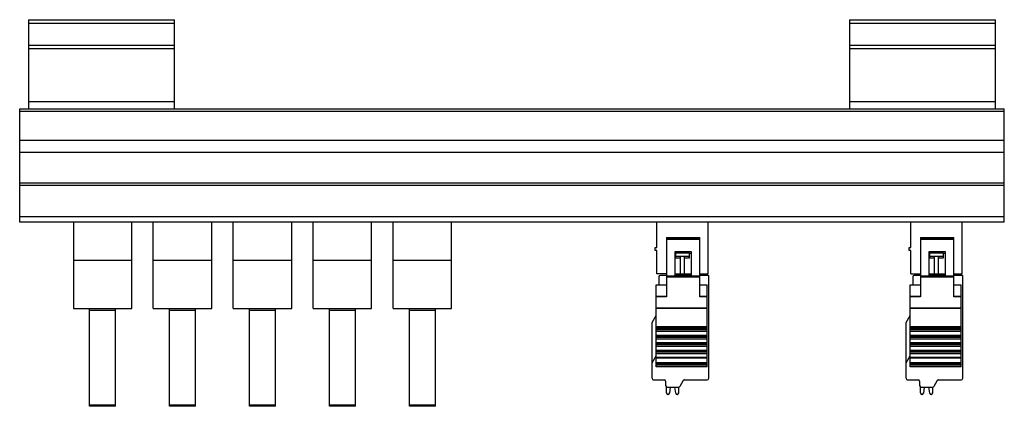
# Model space of a CAD drawing. Header units: millimetres. Extents: x 37 to 172, y 128 to 181.
import ezdxf

# ---------------------------------------------------------------- set-up
doc = ezdxf.new("R2010")
doc.units = ezdxf.units.MM
doc.header["$LTSCALE"] = 19.36
doc.layers.get('0').update_dxf_attribs({"linetype": 'CONTINUOUS'})

msp = doc.modelspace()

# ---------------------------------------------------------------- linework, layer by layer
at = {"color": 6, "linetype": 'Continuous'}
for p, q in [((37.98, 180.72), (37.98, 168.52)), ((37.98, 180.72), (57.98, 180.72)), ((57.98, 168.52), (57.98, 180.72)), ((150.48, 180.72), (170.48, 180.72)), ((150.48, 180.72), (150.48, 168.52)), ((170.48, 168.52), (170.48, 180.72)), ((57.98, 176.72), (37.98, 176.72)), ((170.48, 176.72), (150.48, 176.72)), ((36.78, 153.02), (36.78, 168.52)), ((36.78, 168.52), (171.68, 168.52)), ((171.68, 153.02), (171.68, 168.52)), ((171.68, 158.02), (36.78, 158.02)), ((171.68, 153.02), (36.78, 153.02)), ((44.14, 153.02), (44.14, 141.18)), ((52.14, 141.18), (52.14, 153.02)), ((55.09, 141.18), (55.09, 153.02)), ((63.09, 141.18), (63.09, 153.02)), ((66.04, 141.18), (66.04, 153.02)), ((74.05, 141.18), (74.05, 153.02)), ((77, 141.18), (77, 153.02)), ((85, 141.18), (85, 153.02)), ((87.95, 141.18), (87.95, 153.02)), ((95.95, 141.18), (95.95, 153.02)), ((124.08, 149.52), (124.08, 153.02)), ((131.08, 153.02), (131.08, 145.92)), ((158.88, 149.52), (158.88, 153.02)), ((165.88, 153.02), (165.88, 145.92)), ((125.39, 150.88), (129.99, 150.88)), ((125.39, 150.88), (125.39, 142.77)), ((129.99, 142.77), (129.99, 150.88)), ((160.19, 150.88), (164.79, 150.88)), ((160.19, 150.88), (160.19, 142.77)), ((164.79, 142.77), (164.79, 150.88)), ((123.83, 149.52), (124.08, 149.52)), ((123.83, 149.12), (123.83, 149.52)), ((124.08, 149.12), (123.83, 149.12)), ((124.08, 145.92), (124.08, 149.12)), ((126.59, 148.99), (128.79, 148.99)), ((126.59, 145.63), (126.59, 148.99)), ((126.63, 148.82), (128.53, 148.82)), ((126.63, 148.82), (126.63, 148.1)), ((128.53, 148.1), (128.53, 148.82)), ((128.79, 148.73), (128.53, 148.73)), ((128.79, 148.99), (128.79, 145.63)), ((158.63, 149.52), (158.88, 149.52)), ((158.63, 149.12), (158.63, 149.52)), ((158.88, 149.12), (158.63, 149.12)), ((158.88, 145.92), (158.88, 149.12)), ((161.39, 148.99), (163.59, 148.99)), ((161.39, 145.63), (161.39, 148.99)), ((161.43, 148.82), (163.33, 148.82)), ((161.43, 148.82), (161.43, 148.1)), ((163.33, 148.1), (163.33, 148.82)), ((163.59, 148.73), (163.33, 148.73)), ((163.59, 148.99), (163.59, 145.63)), ((44.14, 147.78), (52.14, 147.78)), ((55.09, 147.78), (63.09, 147.78)), ((66.04, 147.78), (74.05, 147.78)), ((77, 147.78), (85, 147.78)), ((87.95, 147.78), (95.95, 147.78)), ((126.63, 148.35), (128.53, 148.35)), ((126.63, 148.1), (127.28, 148.1)), ((127.28, 148.35), (127.28, 145.92)), ((127.88, 145.92), (127.88, 148.35)), ((127.88, 148.1), (128.53, 148.1)), ((161.43, 148.35), (163.33, 148.35)), ((161.43, 148.1), (162.08, 148.1)), ((162.08, 148.35), (162.08, 145.92)), ((162.68, 145.92), (162.68, 148.35)), ((162.68, 148.1), (163.33, 148.1)), ((125.39, 145.92), (124.08, 145.92)), ((125.39, 145.72), (124.63, 145.72)), ((126.59, 145.92), (128.79, 145.92)), ((128.79, 145.72), (126.59, 145.72)), ((129.99, 145.92), (131.08, 145.92)), ((131.18, 145.72), (129.99, 145.72)), ((130.38, 145.72), (130.38, 145.92)), ((131.18, 131.62), (131.18, 145.72)), ((158.88, 145.92), (160.19, 145.92)), ((160.19, 145.72), (159.43, 145.72)), ((161.39, 145.92), (163.59, 145.92)), ((163.59, 145.72), (161.39, 145.72)), ((164.79, 145.92), (165.88, 145.92)), ((165.98, 145.72), (164.79, 145.72)), ((165.18, 145.72), (165.18, 145.92)), ((165.98, 131.62), (165.98, 145.72)), ((123.99, 144.43), (125.39, 144.43)), ((123.99, 133.18), (123.99, 144.43)), ((124.33, 145.42), (124.33, 144.43)), ((125.39, 145.63), (129.99, 145.63)), ((129.99, 144.43), (130.99, 144.43)), ((130.99, 133.18), (130.99, 144.43)), ((158.79, 144.43), (160.19, 144.43)), ((158.79, 133.18), (158.79, 144.43)), ((159.13, 145.42), (159.13, 144.43)), ((160.19, 145.63), (164.79, 145.63)), ((164.79, 144.43), (165.79, 144.43)), ((165.79, 133.18), (165.79, 144.43)), ((44.14, 141.18), (52.14, 141.18)), ((46.36, 127.79), (46.36, 141.18)), ((49.92, 140.91), (46.36, 140.91)), ((49.92, 127.79), (49.92, 141.18)), ((55.09, 141.18), (63.09, 141.18)), ((57.31, 127.79), (57.31, 141.18)), ((60.87, 140.91), (57.31, 140.91)), ((60.87, 127.79), (60.87, 141.18)), ((66.04, 141.18), (74.05, 141.18)), ((68.27, 127.79), (68.27, 141.18)), ((71.82, 140.91), (68.27, 140.91)), ((71.82, 127.79), (71.82, 141.18)), ((77, 141.18), (85, 141.18)), ((79.22, 127.79), (79.22, 141.18)), ((82.78, 140.91), (79.22, 140.91)), ((82.78, 127.79), (82.78, 141.18)), ((87.95, 141.18), (95.95, 141.18)), ((90.17, 127.79), (90.17, 141.18)), ((93.73, 140.91), (90.17, 140.91)), ((93.73, 127.79), (93.73, 141.18)), ((123.43, 139.27), (123.99, 140.24)), ((123.43, 131.62), (123.43, 139.27)), ((158.23, 139.27), (158.79, 140.24)), ((158.23, 131.62), (158.23, 139.27)), ((123.99, 138.73), (130.99, 138.73)), ((130.99, 138.54), (123.99, 138.54)), ((123.99, 138.08), (130.99, 138.08)), ((158.79, 138.73), (165.79, 138.73)), ((165.79, 138.54), (158.79, 138.54)), ((158.79, 138.08), (165.79, 138.08)), ((130.99, 137.5), (123.99, 137.5)), ((123.99, 137.04), (130.99, 137.04)), ((130.99, 136.46), (123.99, 136.46)), ((165.79, 137.5), (158.79, 137.5)), ((158.79, 137.04), (165.79, 137.04)), ((165.79, 136.46), (158.79, 136.46)), ((123.99, 136.01), (130.99, 136.01)), ((130.99, 135.44), (123.99, 135.44)), ((123.99, 135.01), (130.99, 135.01)), ((158.79, 136.01), (165.79, 136.01)), ((165.79, 135.44), (158.79, 135.44)), ((158.79, 135.01), (165.79, 135.01)), ((123.43, 133.72), (123.99, 134.69)), ((158.23, 133.72), (158.79, 134.69)), ((130.99, 133.18), (123.99, 133.18)), ((165.79, 133.18), (158.79, 133.18)), ((123.63, 131.42), (125.08, 131.42)), ((125.28, 131.22), (125.28, 130.62)), ((127.7, 131.32), (127.24, 130.52)), ((127.88, 131.42), (130.98, 131.42)), ((158.43, 131.42), (159.88, 131.42)), ((160.08, 131.22), (160.08, 130.62)), ((162.5, 131.32), (162.04, 130.52)), ((162.68, 131.42), (165.78, 131.42)), ((125.38, 129.62), (125.38, 130.42)), ((125.48, 130.42), (127.07, 130.42)), ((125.91, 130.42), (125.81, 129.6)), ((126.66, 129.6), (126.55, 130.42)), ((127.08, 129.62), (127.08, 130.42)), ((160.18, 129.62), (160.18, 130.42)), ((160.28, 130.42), (161.87, 130.42)), ((160.71, 130.42), (160.61, 129.6)), ((161.46, 129.6), (161.35, 130.42)), ((161.88, 129.62), (161.88, 130.42)), ((125.61, 129.42), (125.58, 129.42)), ((126.88, 129.42), (126.86, 129.42)), ((160.41, 129.42), (160.38, 129.42)), ((161.68, 129.42), (161.66, 129.42)), ((49.92, 127.79), (46.36, 127.79)), ((60.87, 127.79), (57.31, 127.79)), ((71.82, 127.79), (68.27, 127.79)), ((82.78, 127.79), (79.22, 127.79)), ((93.73, 127.79), (90.17, 127.79))]:
    msp.add_line(p, q, dxfattribs=at)
at = {"color": 9, "linetype": 'Continuous'}
for p, q in [((57.98, 180.22), (37.98, 180.22)), ((170.48, 180.22), (150.48, 180.22)), ((37.98, 177.22), (57.98, 177.22)), ((150.48, 177.22), (170.48, 177.22)), ((37.98, 169.52), (57.98, 169.52)), ((150.48, 169.52), (170.48, 169.52)), ((171.68, 168.16), (36.78, 168.16)), ((36.78, 164.22), (171.68, 164.22)), ((36.78, 162.58), (171.68, 162.58)), ((171.68, 158.32), (36.78, 158.32)), ((36.78, 153.76), (171.68, 153.76)), ((125.39, 150.72), (129.99, 150.72)), ((129.99, 150.64), (125.39, 150.64)), ((160.19, 150.72), (164.79, 150.72)), ((164.79, 150.64), (160.19, 150.64)), ((125.39, 144.38), (123.99, 144.38)), ((129.99, 145.48), (125.39, 145.48)), ((130.99, 144.38), (129.99, 144.38)), ((160.19, 144.38), (158.79, 144.38)), ((164.79, 145.48), (160.19, 145.48)), ((165.79, 144.38), (164.79, 144.38)), ((123.99, 142.87), (125.39, 142.87)), ((125.39, 142.77), (123.99, 142.77)), ((129.99, 142.87), (130.99, 142.87)), ((130.99, 142.77), (129.99, 142.77)), ((158.79, 142.87), (160.19, 142.87)), ((160.19, 142.77), (158.79, 142.77)), ((164.79, 142.87), (165.79, 142.87)), ((165.79, 142.77), (164.79, 142.77)), ((123.99, 141.26), (130.99, 141.26)), ((130.99, 141.2), (123.99, 141.2)), ((158.79, 141.26), (165.79, 141.26)), ((165.79, 141.2), (158.79, 141.2)), ((123.99, 138.41), (130.99, 138.41)), ((130.99, 138.24), (123.99, 138.24)), ((158.79, 138.41), (165.79, 138.41)), ((165.79, 138.24), (158.79, 138.24)), ((123.99, 137.39), (130.99, 137.39)), ((130.99, 137.21), (123.99, 137.21)), ((123.99, 136.37), (130.99, 136.37)), ((158.79, 137.39), (165.79, 137.39)), ((165.79, 137.21), (158.79, 137.21)), ((158.79, 136.37), (165.79, 136.37)), ((130.99, 136.21), (123.99, 136.21)), ((123.99, 135.38), (130.99, 135.38)), ((130.99, 135.21), (123.99, 135.21)), ((165.79, 136.21), (158.79, 136.21)), ((158.79, 135.38), (165.79, 135.38)), ((165.79, 135.21), (158.79, 135.21)), ((123.99, 134.5), (130.99, 134.5)), ((130.99, 134.39), (123.99, 134.39)), ((123.99, 133.77), (130.99, 133.77)), ((130.99, 133.55), (123.99, 133.55)), ((158.79, 134.5), (165.79, 134.5)), ((165.79, 134.39), (158.79, 134.39)), ((158.79, 133.77), (165.79, 133.77)), ((165.79, 133.55), (158.79, 133.55)), ((123.99, 133.48), (130.99, 133.48)), ((158.79, 133.48), (165.79, 133.48)), ((46.36, 128), (49.92, 128)), ((49.92, 127.88), (46.36, 127.88)), ((57.31, 128), (60.87, 128)), ((60.87, 127.88), (57.31, 127.88)), ((68.27, 128), (71.82, 128)), ((71.82, 127.88), (68.27, 127.88)), ((79.22, 128), (82.78, 128)), ((82.78, 127.88), (79.22, 127.88)), ((90.17, 128), (93.73, 128)), ((93.73, 127.88), (90.17, 127.88))]:
    msp.add_line(p, q, dxfattribs=at)
at = {"color": 6, "linetype": 'Continuous'}
for centre, radius, start, end in [((124.63, 145.42), 0.3, 90, 180), ((159.43, 145.42), 0.3, 90, 180), ((123.63, 131.62), 0.2, 180, 270), ((125.08, 131.22), 0.2, 0, 90), ((127.88, 131.22), 0.2, 90, 150), ((130.98, 131.62), 0.2, 270, 0), ((158.43, 131.62), 0.2, 180, 270), ((159.88, 131.22), 0.2, 0, 90), ((162.68, 131.22), 0.2, 90, 150), ((165.78, 131.62), 0.2, 270, 0), ((125.48, 130.62), 0.2, 180, 270), ((125.58, 129.62), 0.2, 180, 270), ((125.61, 129.62), 0.2, 270, 352.5), ((126.86, 129.62), 0.2, 187.5, 270), ((126.88, 129.62), 0.2, 270, 360), ((127.07, 130.62), 0.2, 270, 330), ((160.28, 130.62), 0.2, 180, 270), ((160.38, 129.62), 0.2, 180, 270), ((160.41, 129.62), 0.2, 270, 352.5), ((161.66, 129.62), 0.2, 187.5, 270), ((161.68, 129.62), 0.2, 270, 360), ((161.87, 130.62), 0.2, 270, 330)]:
    msp.add_arc(centre, radius, start, end, dxfattribs=at)

doc.saveas('drawing.dxf')
